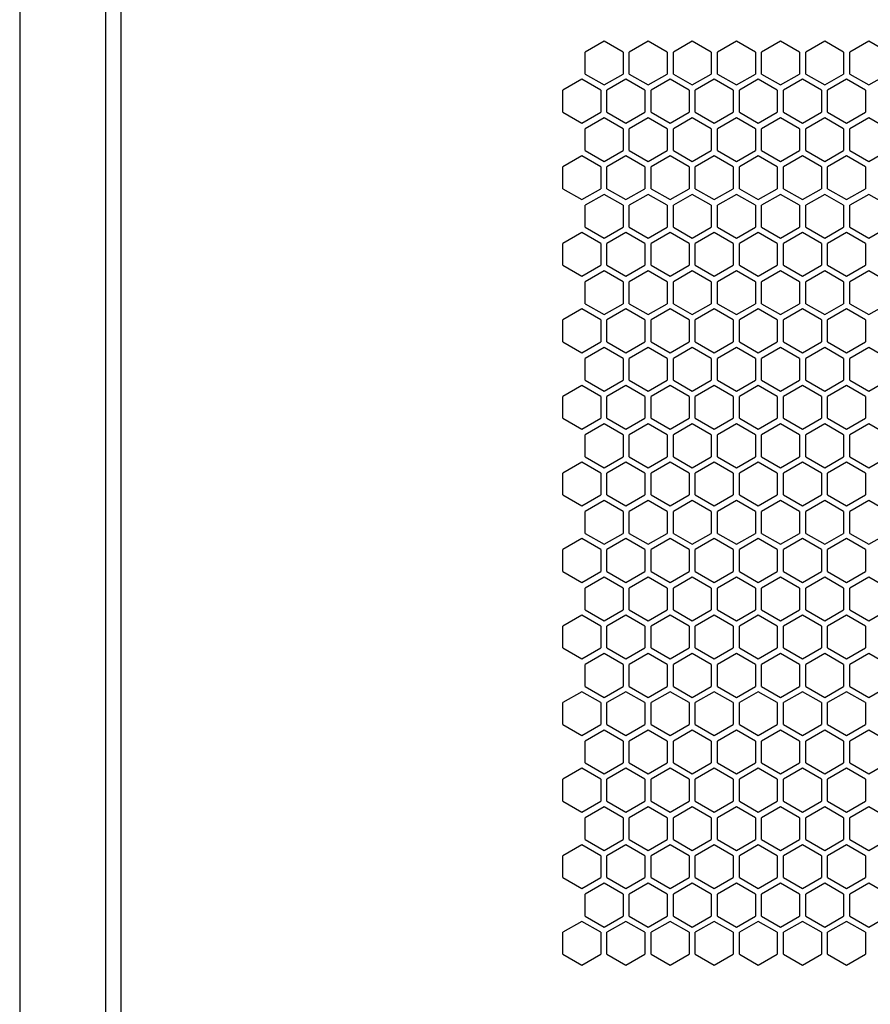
# Model space of a CAD drawing. Header units: millimetres. Extents: x 227 to 1212, y 165 to 1835.
# Tile 9 of 13: x 773 to 991, y 665 to 917. Entities that reach past the tile are written whole.
import ezdxf

# ---------------------------------------------------------------- set-up
doc = ezdxf.new("R2010")
doc.units = ezdxf.units.MM
doc.header["$LTSCALE"] = 130.397512
doc.layers.add('00_COMPONENTS_4', color=7, linetype='CONTINUOUS')
doc.layers.add('00_COMPONENTS_6', color=7, linetype='CONTINUOUS')

msp = doc.modelspace()

# ---------------------------------------------------------------- linework, layer by layer
at = {"layer": '00_COMPONENTS_4', "color": 7, "linetype": 'Continuous'}
for p, q in [((773.32, 1819.84), (773.32, 324.84)), ((795.32, 1819.84), (795.32, 324.84))]:
    msp.add_line(p, q, dxfattribs=at)
at = {"layer": '00_COMPONENTS_6', "color": 7, "linetype": 'Continuous'}
for p, q in [((799.22, 1819.84), (799.22, 562.84)), ((922.97, 911.12), (918.12, 908.32)), ((927.82, 908.32), (922.97, 911.12)), ((934.27, 911.12), (929.42, 908.32)), ((939.12, 908.32), (934.27, 911.12)), ((945.57, 911.12), (940.72, 908.32)), ((950.42, 908.32), (945.57, 911.12)), ((956.87, 911.12), (952.02, 908.32)), ((961.72, 908.32), (956.87, 911.12)), ((968.17, 911.12), (963.32, 908.32)), ((973.02, 908.32), (968.17, 911.12)), ((979.47, 911.12), (974.62, 908.32)), ((984.32, 908.32), (979.47, 911.12)), ((990.77, 911.12), (985.92, 908.32)), ((995.62, 908.32), (990.77, 911.12)), ((918.12, 902.72), (918.12, 908.32)), ((927.82, 908.32), (927.82, 902.72)), ((929.42, 902.72), (929.42, 908.32)), ((939.12, 908.32), (939.12, 902.72)), ((940.72, 902.72), (940.72, 908.32)), ((950.42, 908.32), (950.42, 902.72)), ((952.02, 902.72), (952.02, 908.32)), ((961.72, 908.32), (961.72, 902.72)), ((963.32, 902.72), (963.32, 908.32)), ((973.02, 908.32), (973.02, 902.72)), ((974.62, 902.72), (974.62, 908.32)), ((984.32, 908.32), (984.32, 902.72)), ((985.92, 902.72), (985.92, 908.32)), ((918.12, 902.72), (922.97, 899.92)), ((922.97, 899.92), (927.82, 902.72)), ((929.42, 902.72), (934.27, 899.92)), ((934.27, 899.92), (939.12, 902.72)), ((940.72, 902.72), (945.57, 899.92)), ((945.57, 899.92), (950.42, 902.72)), ((952.02, 902.72), (956.87, 899.92)), ((956.87, 899.92), (961.72, 902.72)), ((963.32, 902.72), (968.17, 899.92)), ((968.17, 899.92), (973.02, 902.72)), ((974.62, 902.72), (979.47, 899.92)), ((979.47, 899.92), (984.32, 902.72)), ((985.92, 902.72), (990.77, 899.92)), ((990.77, 899.92), (995.62, 902.72)), ((917.27, 901.37), (912.42, 898.57)), ((922.12, 898.57), (917.27, 901.37)), ((928.57, 901.37), (923.72, 898.57)), ((933.42, 898.57), (928.57, 901.37)), ((939.87, 901.37), (935.02, 898.57)), ((944.72, 898.57), (939.87, 901.37)), ((951.17, 901.37), (946.32, 898.57)), ((956.02, 898.57), (951.17, 901.37)), ((962.47, 901.37), (957.62, 898.57)), ((967.32, 898.57), (962.47, 901.37)), ((973.77, 901.37), (968.92, 898.57)), ((978.62, 898.57), (973.77, 901.37)), ((985.07, 901.37), (980.22, 898.57)), ((989.92, 898.57), (985.07, 901.37)), ((912.42, 892.97), (912.42, 898.57)), ((922.12, 898.57), (922.12, 892.97)), ((923.72, 892.97), (923.72, 898.57)), ((933.42, 898.57), (933.42, 892.97)), ((935.02, 892.97), (935.02, 898.57)), ((944.72, 898.57), (944.72, 892.97)), ((946.32, 892.97), (946.32, 898.57)), ((956.02, 898.57), (956.02, 892.97)), ((957.62, 892.97), (957.62, 898.57)), ((967.32, 898.57), (967.32, 892.97)), ((968.92, 892.97), (968.92, 898.57)), ((978.62, 898.57), (978.62, 892.97)), ((980.22, 892.97), (980.22, 898.57)), ((989.92, 898.57), (989.92, 892.97)), ((912.42, 892.97), (917.27, 890.17)), ((917.27, 890.17), (922.12, 892.97)), ((923.72, 892.97), (928.57, 890.17)), ((928.57, 890.17), (933.42, 892.97)), ((935.02, 892.97), (939.87, 890.17)), ((939.87, 890.17), (944.72, 892.97)), ((946.32, 892.97), (951.17, 890.17)), ((951.17, 890.17), (956.02, 892.97)), ((957.62, 892.97), (962.47, 890.17)), ((962.47, 890.17), (967.32, 892.97)), ((968.92, 892.97), (973.77, 890.17)), ((973.77, 890.17), (978.62, 892.97)), ((980.22, 892.97), (985.07, 890.17)), ((985.07, 890.17), (989.92, 892.97)), ((922.97, 891.52), (918.12, 888.72)), ((927.82, 888.72), (922.97, 891.52)), ((934.27, 891.52), (929.42, 888.72)), ((939.12, 888.72), (934.27, 891.52)), ((945.57, 891.52), (940.72, 888.72)), ((950.42, 888.72), (945.57, 891.52)), ((956.87, 891.52), (952.02, 888.72)), ((961.72, 888.72), (956.87, 891.52)), ((968.17, 891.52), (963.32, 888.72)), ((973.02, 888.72), (968.17, 891.52)), ((979.47, 891.52), (974.62, 888.72)), ((984.32, 888.72), (979.47, 891.52)), ((990.77, 891.52), (985.92, 888.72)), ((995.62, 888.72), (990.77, 891.52)), ((918.12, 883.12), (918.12, 888.72)), ((927.82, 888.72), (927.82, 883.12)), ((929.42, 883.12), (929.42, 888.72)), ((939.12, 888.72), (939.12, 883.12)), ((940.72, 883.12), (940.72, 888.72)), ((950.42, 888.72), (950.42, 883.12)), ((952.02, 883.12), (952.02, 888.72)), ((961.72, 888.72), (961.72, 883.12)), ((963.32, 883.12), (963.32, 888.72)), ((973.02, 888.72), (973.02, 883.12)), ((974.62, 883.12), (974.62, 888.72)), ((984.32, 888.72), (984.32, 883.12)), ((985.92, 883.12), (985.92, 888.72)), ((918.12, 883.12), (922.97, 880.32)), ((922.97, 880.32), (927.82, 883.12)), ((929.42, 883.12), (934.27, 880.32)), ((934.27, 880.32), (939.12, 883.12)), ((940.72, 883.12), (945.57, 880.32)), ((945.57, 880.32), (950.42, 883.12)), ((952.02, 883.12), (956.87, 880.32)), ((956.87, 880.32), (961.72, 883.12)), ((963.32, 883.12), (968.17, 880.32)), ((968.17, 880.32), (973.02, 883.12)), ((974.62, 883.12), (979.47, 880.32)), ((979.47, 880.32), (984.32, 883.12)), ((985.92, 883.12), (990.77, 880.32)), ((990.77, 880.32), (995.62, 883.12)), ((917.27, 881.77), (912.42, 878.97)), ((922.12, 878.97), (917.27, 881.77)), ((928.57, 881.77), (923.72, 878.97)), ((933.42, 878.97), (928.57, 881.77)), ((939.87, 881.77), (935.02, 878.97)), ((944.72, 878.97), (939.87, 881.77)), ((951.17, 881.77), (946.32, 878.97)), ((956.02, 878.97), (951.17, 881.77)), ((962.47, 881.77), (957.62, 878.97)), ((967.32, 878.97), (962.47, 881.77)), ((973.77, 881.77), (968.92, 878.97)), ((978.62, 878.97), (973.77, 881.77)), ((985.07, 881.77), (980.22, 878.97)), ((989.92, 878.97), (985.07, 881.77)), ((912.42, 873.37), (912.42, 878.97)), ((922.12, 878.97), (922.12, 873.37)), ((923.72, 873.37), (923.72, 878.97)), ((933.42, 878.97), (933.42, 873.37)), ((935.02, 873.37), (935.02, 878.97)), ((944.72, 878.97), (944.72, 873.37)), ((946.32, 873.37), (946.32, 878.97)), ((956.02, 878.97), (956.02, 873.37)), ((957.62, 873.37), (957.62, 878.97)), ((967.32, 878.97), (967.32, 873.37)), ((968.92, 873.37), (968.92, 878.97)), ((978.62, 878.97), (978.62, 873.37)), ((980.22, 873.37), (980.22, 878.97)), ((989.92, 878.97), (989.92, 873.37)), ((912.42, 873.37), (917.27, 870.57)), ((917.27, 870.57), (922.12, 873.37)), ((923.72, 873.37), (928.57, 870.57)), ((928.57, 870.57), (933.42, 873.37)), ((935.02, 873.37), (939.87, 870.57)), ((939.87, 870.57), (944.72, 873.37)), ((946.32, 873.37), (951.17, 870.57)), ((951.17, 870.57), (956.02, 873.37)), ((957.62, 873.37), (962.47, 870.57)), ((962.47, 870.57), (967.32, 873.37)), ((968.92, 873.37), (973.77, 870.57)), ((973.77, 870.57), (978.62, 873.37)), ((980.22, 873.37), (985.07, 870.57)), ((985.07, 870.57), (989.92, 873.37)), ((922.97, 871.92), (918.12, 869.12)), ((927.82, 869.12), (922.97, 871.92)), ((934.27, 871.92), (929.42, 869.12)), ((939.12, 869.12), (934.27, 871.92)), ((945.57, 871.92), (940.72, 869.12)), ((950.42, 869.12), (945.57, 871.92)), ((956.87, 871.92), (952.02, 869.12)), ((961.72, 869.12), (956.87, 871.92)), ((968.17, 871.92), (963.32, 869.12)), ((973.02, 869.12), (968.17, 871.92)), ((979.47, 871.92), (974.62, 869.12)), ((984.32, 869.12), (979.47, 871.92)), ((990.77, 871.92), (985.92, 869.12)), ((995.62, 869.12), (990.77, 871.92)), ((918.12, 863.52), (918.12, 869.12)), ((927.82, 869.12), (927.82, 863.52)), ((929.42, 863.52), (929.42, 869.12)), ((939.12, 869.12), (939.12, 863.52)), ((940.72, 863.52), (940.72, 869.12)), ((950.42, 869.12), (950.42, 863.52)), ((952.02, 863.52), (952.02, 869.12)), ((961.72, 869.12), (961.72, 863.52)), ((963.32, 863.52), (963.32, 869.12)), ((973.02, 869.12), (973.02, 863.52)), ((974.62, 863.52), (974.62, 869.12)), ((984.32, 869.12), (984.32, 863.52)), ((985.92, 863.52), (985.92, 869.12)), ((918.12, 863.52), (922.97, 860.72)), ((922.97, 860.72), (927.82, 863.52)), ((929.42, 863.52), (934.27, 860.72)), ((934.27, 860.72), (939.12, 863.52)), ((940.72, 863.52), (945.57, 860.72)), ((945.57, 860.72), (950.42, 863.52)), ((952.02, 863.52), (956.87, 860.72)), ((956.87, 860.72), (961.72, 863.52)), ((963.32, 863.52), (968.17, 860.72)), ((968.17, 860.72), (973.02, 863.52)), ((974.62, 863.52), (979.47, 860.72)), ((979.47, 860.72), (984.32, 863.52)), ((985.92, 863.52), (990.77, 860.72)), ((990.77, 860.72), (995.62, 863.52)), ((917.27, 862.17), (912.42, 859.37)), ((922.12, 859.37), (917.27, 862.17)), ((928.57, 862.17), (923.72, 859.37)), ((933.42, 859.37), (928.57, 862.17)), ((939.87, 862.17), (935.02, 859.37)), ((944.72, 859.37), (939.87, 862.17)), ((951.17, 862.17), (946.32, 859.37)), ((956.02, 859.37), (951.17, 862.17)), ((962.47, 862.17), (957.62, 859.37)), ((967.32, 859.37), (962.47, 862.17)), ((973.77, 862.17), (968.92, 859.37)), ((978.62, 859.37), (973.77, 862.17)), ((985.07, 862.17), (980.22, 859.37)), ((989.92, 859.37), (985.07, 862.17)), ((912.42, 853.77), (912.42, 859.37)), ((922.12, 859.37), (922.12, 853.77)), ((923.72, 853.77), (923.72, 859.37)), ((933.42, 859.37), (933.42, 853.77)), ((935.02, 853.77), (935.02, 859.37)), ((944.72, 859.37), (944.72, 853.77)), ((946.32, 853.77), (946.32, 859.37)), ((956.02, 859.37), (956.02, 853.77)), ((957.62, 853.77), (957.62, 859.37)), ((967.32, 859.37), (967.32, 853.77)), ((968.92, 853.77), (968.92, 859.37)), ((978.62, 859.37), (978.62, 853.77)), ((980.22, 853.77), (980.22, 859.37)), ((989.92, 859.37), (989.92, 853.77)), ((912.42, 853.77), (917.27, 850.97)), ((917.27, 850.97), (922.12, 853.77)), ((922.97, 852.32), (918.12, 849.52)), ((927.82, 849.52), (922.97, 852.32)), ((923.72, 853.77), (928.57, 850.97)), ((928.57, 850.97), (933.42, 853.77)), ((934.27, 852.32), (929.42, 849.52)), ((939.12, 849.52), (934.27, 852.32)), ((935.02, 853.77), (939.87, 850.97)), ((939.87, 850.97), (944.72, 853.77)), ((945.57, 852.32), (940.72, 849.52)), ((950.42, 849.52), (945.57, 852.32)), ((946.32, 853.77), (951.17, 850.97)), ((951.17, 850.97), (956.02, 853.77)), ((956.87, 852.32), (952.02, 849.52)), ((961.72, 849.52), (956.87, 852.32)), ((957.62, 853.77), (962.47, 850.97)), ((962.47, 850.97), (967.32, 853.77)), ((968.17, 852.32), (963.32, 849.52)), ((973.02, 849.52), (968.17, 852.32)), ((968.92, 853.77), (973.77, 850.97)), ((973.77, 850.97), (978.62, 853.77)), ((979.47, 852.32), (974.62, 849.52)), ((984.32, 849.52), (979.47, 852.32)), ((980.22, 853.77), (985.07, 850.97)), ((985.07, 850.97), (989.92, 853.77)), ((990.77, 852.32), (985.92, 849.52)), ((995.62, 849.52), (990.77, 852.32)), ((918.12, 843.92), (918.12, 849.52)), ((927.82, 849.52), (927.82, 843.92)), ((929.42, 843.92), (929.42, 849.52)), ((939.12, 849.52), (939.12, 843.92)), ((940.72, 843.92), (940.72, 849.52)), ((950.42, 849.52), (950.42, 843.92)), ((952.02, 843.92), (952.02, 849.52)), ((961.72, 849.52), (961.72, 843.92)), ((963.32, 843.92), (963.32, 849.52)), ((973.02, 849.52), (973.02, 843.92)), ((974.62, 843.92), (974.62, 849.52)), ((984.32, 849.52), (984.32, 843.92)), ((985.92, 843.92), (985.92, 849.52)), ((917.27, 842.57), (912.42, 839.77)), ((922.12, 839.77), (917.27, 842.57)), ((918.12, 843.92), (922.97, 841.12)), ((922.97, 841.12), (927.82, 843.92)), ((928.57, 842.57), (923.72, 839.77)), ((933.42, 839.77), (928.57, 842.57)), ((929.42, 843.92), (934.27, 841.12)), ((934.27, 841.12), (939.12, 843.92)), ((939.87, 842.57), (935.02, 839.77)), ((944.72, 839.77), (939.87, 842.57)), ((940.72, 843.92), (945.57, 841.12)), ((945.57, 841.12), (950.42, 843.92)), ((951.17, 842.57), (946.32, 839.77)), ((956.02, 839.77), (951.17, 842.57)), ((952.02, 843.92), (956.87, 841.12)), ((956.87, 841.12), (961.72, 843.92)), ((962.47, 842.57), (957.62, 839.77)), ((967.32, 839.77), (962.47, 842.57)), ((963.32, 843.92), (968.17, 841.12)), ((968.17, 841.12), (973.02, 843.92)), ((973.77, 842.57), (968.92, 839.77)), ((978.62, 839.77), (973.77, 842.57)), ((974.62, 843.92), (979.47, 841.12)), ((979.47, 841.12), (984.32, 843.92)), ((985.07, 842.57), (980.22, 839.77)), ((989.92, 839.77), (985.07, 842.57)), ((985.92, 843.92), (990.77, 841.12)), ((990.77, 841.12), (995.62, 843.92)), ((912.42, 834.17), (912.42, 839.77)), ((922.12, 839.77), (922.12, 834.17)), ((923.72, 834.17), (923.72, 839.77)), ((933.42, 839.77), (933.42, 834.17)), ((935.02, 834.17), (935.02, 839.77)), ((944.72, 839.77), (944.72, 834.17)), ((946.32, 834.17), (946.32, 839.77)), ((956.02, 839.77), (956.02, 834.17)), ((957.62, 834.17), (957.62, 839.77)), ((967.32, 839.77), (967.32, 834.17)), ((968.92, 834.17), (968.92, 839.77)), ((978.62, 839.77), (978.62, 834.17)), ((980.22, 834.17), (980.22, 839.77)), ((989.92, 839.77), (989.92, 834.17)), ((912.42, 834.17), (917.27, 831.37)), ((917.27, 831.37), (922.12, 834.17)), ((922.97, 832.72), (918.12, 829.92)), ((927.82, 829.92), (922.97, 832.72)), ((923.72, 834.17), (928.57, 831.37)), ((928.57, 831.37), (933.42, 834.17)), ((934.27, 832.72), (929.42, 829.92)), ((939.12, 829.92), (934.27, 832.72)), ((935.02, 834.17), (939.87, 831.37)), ((939.87, 831.37), (944.72, 834.17)), ((945.57, 832.72), (940.72, 829.92)), ((950.42, 829.92), (945.57, 832.72)), ((946.32, 834.17), (951.17, 831.37)), ((951.17, 831.37), (956.02, 834.17)), ((956.87, 832.72), (952.02, 829.92)), ((961.72, 829.92), (956.87, 832.72)), ((957.62, 834.17), (962.47, 831.37)), ((962.47, 831.37), (967.32, 834.17)), ((968.17, 832.72), (963.32, 829.92)), ((973.02, 829.92), (968.17, 832.72)), ((968.92, 834.17), (973.77, 831.37)), ((973.77, 831.37), (978.62, 834.17)), ((979.47, 832.72), (974.62, 829.92)), ((984.32, 829.92), (979.47, 832.72)), ((980.22, 834.17), (985.07, 831.37)), ((985.07, 831.37), (989.92, 834.17)), ((990.77, 832.72), (985.92, 829.92)), ((995.62, 829.92), (990.77, 832.72)), ((918.12, 824.32), (918.12, 829.92)), ((927.82, 829.92), (927.82, 824.32)), ((929.42, 824.32), (929.42, 829.92)), ((939.12, 829.92), (939.12, 824.32)), ((940.72, 824.32), (940.72, 829.92)), ((950.42, 829.92), (950.42, 824.32)), ((952.02, 824.32), (952.02, 829.92)), ((961.72, 829.92), (961.72, 824.32)), ((963.32, 824.32), (963.32, 829.92)), ((973.02, 829.92), (973.02, 824.32)), ((974.62, 824.32), (974.62, 829.92)), ((984.32, 829.92), (984.32, 824.32)), ((985.92, 824.32), (985.92, 829.92)), ((917.27, 822.97), (912.42, 820.17)), ((922.12, 820.17), (917.27, 822.97)), ((918.12, 824.32), (922.97, 821.52)), ((922.97, 821.52), (927.82, 824.32)), ((928.57, 822.97), (923.72, 820.17)), ((933.42, 820.17), (928.57, 822.97)), ((929.42, 824.32), (934.27, 821.52)), ((934.27, 821.52), (939.12, 824.32)), ((939.87, 822.97), (935.02, 820.17)), ((944.72, 820.17), (939.87, 822.97)), ((940.72, 824.32), (945.57, 821.52)), ((945.57, 821.52), (950.42, 824.32)), ((951.17, 822.97), (946.32, 820.17)), ((956.02, 820.17), (951.17, 822.97)), ((952.02, 824.32), (956.87, 821.52)), ((956.87, 821.52), (961.72, 824.32)), ((962.47, 822.97), (957.62, 820.17)), ((967.32, 820.17), (962.47, 822.97)), ((963.32, 824.32), (968.17, 821.52)), ((968.17, 821.52), (973.02, 824.32)), ((973.77, 822.97), (968.92, 820.17)), ((978.62, 820.17), (973.77, 822.97)), ((974.62, 824.32), (979.47, 821.52)), ((979.47, 821.52), (984.32, 824.32)), ((985.07, 822.97), (980.22, 820.17)), ((989.92, 820.17), (985.07, 822.97)), ((985.92, 824.32), (990.77, 821.52)), ((990.77, 821.52), (995.62, 824.32)), ((912.42, 814.57), (912.42, 820.17)), ((922.12, 820.17), (922.12, 814.57)), ((923.72, 814.57), (923.72, 820.17)), ((933.42, 820.17), (933.42, 814.57)), ((935.02, 814.57), (935.02, 820.17)), ((944.72, 820.17), (944.72, 814.57)), ((946.32, 814.57), (946.32, 820.17)), ((956.02, 820.17), (956.02, 814.57)), ((957.62, 814.57), (957.62, 820.17)), ((967.32, 820.17), (967.32, 814.57)), ((968.92, 814.57), (968.92, 820.17)), ((978.62, 820.17), (978.62, 814.57)), ((980.22, 814.57), (980.22, 820.17)), ((989.92, 820.17), (989.92, 814.57)), ((912.42, 814.57), (917.27, 811.77)), ((917.27, 811.77), (922.12, 814.57)), ((923.72, 814.57), (928.57, 811.77)), ((928.57, 811.77), (933.42, 814.57)), ((935.02, 814.57), (939.87, 811.77)), ((939.87, 811.77), (944.72, 814.57)), ((946.32, 814.57), (951.17, 811.77)), ((951.17, 811.77), (956.02, 814.57)), ((957.62, 814.57), (962.47, 811.77)), ((962.47, 811.77), (967.32, 814.57)), ((968.92, 814.57), (973.77, 811.77)), ((973.77, 811.77), (978.62, 814.57)), ((980.22, 814.57), (985.07, 811.77)), ((985.07, 811.77), (989.92, 814.57)), ((922.97, 813.12), (918.12, 810.32)), ((927.82, 810.32), (922.97, 813.12)), ((934.27, 813.12), (929.42, 810.32)), ((939.12, 810.32), (934.27, 813.12)), ((945.57, 813.12), (940.72, 810.32)), ((950.42, 810.32), (945.57, 813.12)), ((956.87, 813.12), (952.02, 810.32)), ((961.72, 810.32), (956.87, 813.12)), ((968.17, 813.12), (963.32, 810.32)), ((973.02, 810.32), (968.17, 813.12)), ((979.47, 813.12), (974.62, 810.32)), ((984.32, 810.32), (979.47, 813.12)), ((990.77, 813.12), (985.92, 810.32)), ((995.62, 810.32), (990.77, 813.12)), ((918.12, 804.72), (918.12, 810.32)), ((927.82, 810.32), (927.82, 804.72)), ((929.42, 804.72), (929.42, 810.32)), ((939.12, 810.32), (939.12, 804.72)), ((940.72, 804.72), (940.72, 810.32)), ((950.42, 810.32), (950.42, 804.72)), ((952.02, 804.72), (952.02, 810.32)), ((961.72, 810.32), (961.72, 804.72)), ((963.32, 804.72), (963.32, 810.32)), ((973.02, 810.32), (973.02, 804.72)), ((974.62, 804.72), (974.62, 810.32)), ((984.32, 810.32), (984.32, 804.72)), ((985.92, 804.72), (985.92, 810.32)), ((918.12, 804.72), (922.97, 801.92)), ((922.97, 801.92), (927.82, 804.72)), ((929.42, 804.72), (934.27, 801.92)), ((934.27, 801.92), (939.12, 804.72)), ((940.72, 804.72), (945.57, 801.92)), ((945.57, 801.92), (950.42, 804.72)), ((952.02, 804.72), (956.87, 801.92)), ((956.87, 801.92), (961.72, 804.72)), ((963.32, 804.72), (968.17, 801.92)), ((968.17, 801.92), (973.02, 804.72)), ((974.62, 804.72), (979.47, 801.92)), ((979.47, 801.92), (984.32, 804.72)), ((985.92, 804.72), (990.77, 801.92)), ((990.77, 801.92), (995.62, 804.72)), ((917.27, 803.37), (912.42, 800.57)), ((922.12, 800.57), (917.27, 803.37)), ((928.57, 803.37), (923.72, 800.57)), ((933.42, 800.57), (928.57, 803.37)), ((939.87, 803.37), (935.02, 800.57)), ((944.72, 800.57), (939.87, 803.37)), ((951.17, 803.37), (946.32, 800.57)), ((956.02, 800.57), (951.17, 803.37)), ((962.47, 803.37), (957.62, 800.57)), ((967.32, 800.57), (962.47, 803.37)), ((973.77, 803.37), (968.92, 800.57)), ((978.62, 800.57), (973.77, 803.37)), ((985.07, 803.37), (980.22, 800.57)), ((989.92, 800.57), (985.07, 803.37)), ((912.42, 794.97), (912.42, 800.57)), ((922.12, 800.57), (922.12, 794.97)), ((923.72, 794.97), (923.72, 800.57)), ((933.42, 800.57), (933.42, 794.97)), ((935.02, 794.97), (935.02, 800.57)), ((944.72, 800.57), (944.72, 794.97)), ((946.32, 794.97), (946.32, 800.57)), ((956.02, 800.57), (956.02, 794.97)), ((957.62, 794.97), (957.62, 800.57)), ((967.32, 800.57), (967.32, 794.97)), ((968.92, 794.97), (968.92, 800.57)), ((978.62, 800.57), (978.62, 794.97)), ((980.22, 794.97), (980.22, 800.57)), ((989.92, 800.57), (989.92, 794.97)), ((912.42, 794.97), (917.27, 792.17)), ((917.27, 792.17), (922.12, 794.97)), ((923.72, 794.97), (928.57, 792.17)), ((928.57, 792.17), (933.42, 794.97)), ((935.02, 794.97), (939.87, 792.17)), ((939.87, 792.17), (944.72, 794.97)), ((946.32, 794.97), (951.17, 792.17)), ((951.17, 792.17), (956.02, 794.97)), ((957.62, 794.97), (962.47, 792.17)), ((962.47, 792.17), (967.32, 794.97)), ((968.92, 794.97), (973.77, 792.17)), ((973.77, 792.17), (978.62, 794.97)), ((980.22, 794.97), (985.07, 792.17)), ((985.07, 792.17), (989.92, 794.97)), ((922.97, 793.52), (918.12, 790.72)), ((927.82, 790.72), (922.97, 793.52)), ((934.27, 793.52), (929.42, 790.72)), ((939.12, 790.72), (934.27, 793.52)), ((945.57, 793.52), (940.72, 790.72)), ((950.42, 790.72), (945.57, 793.52)), ((956.87, 793.52), (952.02, 790.72)), ((961.72, 790.72), (956.87, 793.52)), ((968.17, 793.52), (963.32, 790.72)), ((973.02, 790.72), (968.17, 793.52)), ((979.47, 793.52), (974.62, 790.72)), ((984.32, 790.72), (979.47, 793.52)), ((990.77, 793.52), (985.92, 790.72)), ((995.62, 790.72), (990.77, 793.52)), ((918.12, 785.12), (918.12, 790.72)), ((927.82, 790.72), (927.82, 785.12)), ((929.42, 785.12), (929.42, 790.72)), ((939.12, 790.72), (939.12, 785.12)), ((940.72, 785.12), (940.72, 790.72)), ((950.42, 790.72), (950.42, 785.12)), ((952.02, 785.12), (952.02, 790.72)), ((961.72, 790.72), (961.72, 785.12)), ((963.32, 785.12), (963.32, 790.72)), ((973.02, 790.72), (973.02, 785.12)), ((974.62, 785.12), (974.62, 790.72)), ((984.32, 790.72), (984.32, 785.12)), ((985.92, 785.12), (985.92, 790.72)), ((918.12, 785.12), (922.97, 782.32)), ((922.97, 782.32), (927.82, 785.12)), ((929.42, 785.12), (934.27, 782.32)), ((934.27, 782.32), (939.12, 785.12)), ((940.72, 785.12), (945.57, 782.32)), ((945.57, 782.32), (950.42, 785.12)), ((952.02, 785.12), (956.87, 782.32)), ((956.87, 782.32), (961.72, 785.12)), ((963.32, 785.12), (968.17, 782.32)), ((968.17, 782.32), (973.02, 785.12)), ((974.62, 785.12), (979.47, 782.32)), ((979.47, 782.32), (984.32, 785.12)), ((985.92, 785.12), (990.77, 782.32)), ((990.77, 782.32), (995.62, 785.12)), ((917.27, 783.77), (912.42, 780.97)), ((922.12, 780.97), (917.27, 783.77)), ((928.57, 783.77), (923.72, 780.97)), ((933.42, 780.97), (928.57, 783.77)), ((939.87, 783.77), (935.02, 780.97)), ((944.72, 780.97), (939.87, 783.77)), ((951.17, 783.77), (946.32, 780.97)), ((956.02, 780.97), (951.17, 783.77)), ((962.47, 783.77), (957.62, 780.97)), ((967.32, 780.97), (962.47, 783.77)), ((973.77, 783.77), (968.92, 780.97)), ((978.62, 780.97), (973.77, 783.77)), ((985.07, 783.77), (980.22, 780.97)), ((989.92, 780.97), (985.07, 783.77)), ((912.42, 775.37), (912.42, 780.97)), ((922.12, 780.97), (922.12, 775.37)), ((923.72, 775.37), (923.72, 780.97)), ((933.42, 780.97), (933.42, 775.37)), ((935.02, 775.37), (935.02, 780.97)), ((944.72, 780.97), (944.72, 775.37)), ((946.32, 775.37), (946.32, 780.97)), ((956.02, 780.97), (956.02, 775.37)), ((957.62, 775.37), (957.62, 780.97)), ((967.32, 780.97), (967.32, 775.37)), ((968.92, 775.37), (968.92, 780.97)), ((978.62, 780.97), (978.62, 775.37)), ((980.22, 775.37), (980.22, 780.97)), ((989.92, 780.97), (989.92, 775.37)), ((912.42, 775.37), (917.27, 772.57)), ((917.27, 772.57), (922.12, 775.37)), ((923.72, 775.37), (928.57, 772.57)), ((928.57, 772.57), (933.42, 775.37)), ((935.02, 775.37), (939.87, 772.57)), ((939.87, 772.57), (944.72, 775.37)), ((946.32, 775.37), (951.17, 772.57)), ((951.17, 772.57), (956.02, 775.37)), ((957.62, 775.37), (962.47, 772.57)), ((962.47, 772.57), (967.32, 775.37)), ((968.92, 775.37), (973.77, 772.57)), ((973.77, 772.57), (978.62, 775.37)), ((980.22, 775.37), (985.07, 772.57)), ((985.07, 772.57), (989.92, 775.37)), ((922.97, 773.92), (918.12, 771.12)), ((927.82, 771.12), (922.97, 773.92)), ((934.27, 773.92), (929.42, 771.12)), ((939.12, 771.12), (934.27, 773.92)), ((945.57, 773.92), (940.72, 771.12)), ((950.42, 771.12), (945.57, 773.92)), ((956.87, 773.92), (952.02, 771.12)), ((961.72, 771.12), (956.87, 773.92)), ((968.17, 773.92), (963.32, 771.12)), ((973.02, 771.12), (968.17, 773.92)), ((979.47, 773.92), (974.62, 771.12)), ((984.32, 771.12), (979.47, 773.92)), ((990.77, 773.92), (985.92, 771.12)), ((995.62, 771.12), (990.77, 773.92)), ((918.12, 765.52), (918.12, 771.12)), ((927.82, 771.12), (927.82, 765.52)), ((929.42, 765.52), (929.42, 771.12)), ((939.12, 771.12), (939.12, 765.52)), ((940.72, 765.52), (940.72, 771.12)), ((950.42, 771.12), (950.42, 765.52)), ((952.02, 765.52), (952.02, 771.12)), ((961.72, 771.12), (961.72, 765.52)), ((963.32, 765.52), (963.32, 771.12)), ((973.02, 771.12), (973.02, 765.52)), ((974.62, 765.52), (974.62, 771.12)), ((984.32, 771.12), (984.32, 765.52)), ((985.92, 765.52), (985.92, 771.12)), ((917.27, 764.17), (912.42, 761.37)), ((922.12, 761.37), (917.27, 764.17)), ((918.12, 765.52), (922.97, 762.72)), ((922.97, 762.72), (927.82, 765.52)), ((928.57, 764.17), (923.72, 761.37)), ((933.42, 761.37), (928.57, 764.17)), ((929.42, 765.52), (934.27, 762.72)), ((934.27, 762.72), (939.12, 765.52)), ((939.87, 764.17), (935.02, 761.37)), ((944.72, 761.37), (939.87, 764.17)), ((940.72, 765.52), (945.57, 762.72)), ((945.57, 762.72), (950.42, 765.52)), ((951.17, 764.17), (946.32, 761.37)), ((956.02, 761.37), (951.17, 764.17)), ((952.02, 765.52), (956.87, 762.72)), ((956.87, 762.72), (961.72, 765.52)), ((962.47, 764.17), (957.62, 761.37)), ((967.32, 761.37), (962.47, 764.17)), ((963.32, 765.52), (968.17, 762.72)), ((968.17, 762.72), (973.02, 765.52)), ((973.77, 764.17), (968.92, 761.37)), ((978.62, 761.37), (973.77, 764.17)), ((974.62, 765.52), (979.47, 762.72)), ((979.47, 762.72), (984.32, 765.52)), ((985.07, 764.17), (980.22, 761.37)), ((989.92, 761.37), (985.07, 764.17)), ((985.92, 765.52), (990.77, 762.72)), ((990.77, 762.72), (995.62, 765.52)), ((912.42, 755.77), (912.42, 761.37)), ((922.12, 761.37), (922.12, 755.77)), ((923.72, 755.77), (923.72, 761.37)), ((933.42, 761.37), (933.42, 755.77)), ((935.02, 755.77), (935.02, 761.37)), ((944.72, 761.37), (944.72, 755.77)), ((946.32, 755.77), (946.32, 761.37)), ((956.02, 761.37), (956.02, 755.77)), ((957.62, 755.77), (957.62, 761.37)), ((967.32, 761.37), (967.32, 755.77)), ((968.92, 755.77), (968.92, 761.37)), ((978.62, 761.37), (978.62, 755.77)), ((980.22, 755.77), (980.22, 761.37)), ((989.92, 761.37), (989.92, 755.77)), ((912.42, 755.77), (917.27, 752.97)), ((917.27, 752.97), (922.12, 755.77)), ((922.97, 754.32), (918.12, 751.52)), ((927.82, 751.52), (922.97, 754.32)), ((923.72, 755.77), (928.57, 752.97)), ((928.57, 752.97), (933.42, 755.77)), ((934.27, 754.32), (929.42, 751.52)), ((939.12, 751.52), (934.27, 754.32)), ((935.02, 755.77), (939.87, 752.97)), ((939.87, 752.97), (944.72, 755.77)), ((945.57, 754.32), (940.72, 751.52)), ((950.42, 751.52), (945.57, 754.32)), ((946.32, 755.77), (951.17, 752.97)), ((951.17, 752.97), (956.02, 755.77)), ((956.87, 754.32), (952.02, 751.52)), ((961.72, 751.52), (956.87, 754.32)), ((957.62, 755.77), (962.47, 752.97)), ((962.47, 752.97), (967.32, 755.77)), ((968.17, 754.32), (963.32, 751.52)), ((973.02, 751.52), (968.17, 754.32)), ((968.92, 755.77), (973.77, 752.97)), ((973.77, 752.97), (978.62, 755.77)), ((979.47, 754.32), (974.62, 751.52)), ((984.32, 751.52), (979.47, 754.32)), ((980.22, 755.77), (985.07, 752.97)), ((985.07, 752.97), (989.92, 755.77)), ((990.77, 754.32), (985.92, 751.52)), ((995.62, 751.52), (990.77, 754.32)), ((918.12, 745.92), (918.12, 751.52)), ((927.82, 751.52), (927.82, 745.92)), ((929.42, 745.92), (929.42, 751.52)), ((939.12, 751.52), (939.12, 745.92)), ((940.72, 745.92), (940.72, 751.52)), ((950.42, 751.52), (950.42, 745.92)), ((952.02, 745.92), (952.02, 751.52)), ((961.72, 751.52), (961.72, 745.92)), ((963.32, 745.92), (963.32, 751.52)), ((973.02, 751.52), (973.02, 745.92)), ((974.62, 745.92), (974.62, 751.52)), ((984.32, 751.52), (984.32, 745.92)), ((985.92, 745.92), (985.92, 751.52)), ((917.27, 744.57), (912.42, 741.77)), ((922.12, 741.77), (917.27, 744.57)), ((918.12, 745.92), (922.97, 743.12)), ((922.97, 743.12), (927.82, 745.92)), ((928.57, 744.57), (923.72, 741.77)), ((933.42, 741.77), (928.57, 744.57)), ((929.42, 745.92), (934.27, 743.12)), ((934.27, 743.12), (939.12, 745.92)), ((939.87, 744.57), (935.02, 741.77)), ((944.72, 741.77), (939.87, 744.57)), ((940.72, 745.92), (945.57, 743.12)), ((945.57, 743.12), (950.42, 745.92)), ((951.17, 744.57), (946.32, 741.77)), ((956.02, 741.77), (951.17, 744.57)), ((952.02, 745.92), (956.87, 743.12)), ((956.87, 743.12), (961.72, 745.92)), ((962.47, 744.57), (957.62, 741.77)), ((967.32, 741.77), (962.47, 744.57)), ((963.32, 745.92), (968.17, 743.12)), ((968.17, 743.12), (973.02, 745.92)), ((973.77, 744.57), (968.92, 741.77)), ((978.62, 741.77), (973.77, 744.57)), ((974.62, 745.92), (979.47, 743.12)), ((979.47, 743.12), (984.32, 745.92)), ((985.07, 744.57), (980.22, 741.77)), ((989.92, 741.77), (985.07, 744.57)), ((985.92, 745.92), (990.77, 743.12)), ((990.77, 743.12), (995.62, 745.92)), ((912.42, 736.17), (912.42, 741.77)), ((922.12, 741.77), (922.12, 736.17)), ((923.72, 736.17), (923.72, 741.77)), ((933.42, 741.77), (933.42, 736.17)), ((935.02, 736.17), (935.02, 741.77)), ((944.72, 741.77), (944.72, 736.17)), ((946.32, 736.17), (946.32, 741.77)), ((956.02, 741.77), (956.02, 736.17)), ((957.62, 736.17), (957.62, 741.77)), ((967.32, 741.77), (967.32, 736.17)), ((968.92, 736.17), (968.92, 741.77)), ((978.62, 741.77), (978.62, 736.17)), ((980.22, 736.17), (980.22, 741.77)), ((989.92, 741.77), (989.92, 736.17)), ((912.42, 736.17), (917.27, 733.37)), ((917.27, 733.37), (922.12, 736.17)), ((923.72, 736.17), (928.57, 733.37)), ((928.57, 733.37), (933.42, 736.17)), ((935.02, 736.17), (939.87, 733.37)), ((939.87, 733.37), (944.72, 736.17)), ((946.32, 736.17), (951.17, 733.37)), ((951.17, 733.37), (956.02, 736.17)), ((957.62, 736.17), (962.47, 733.37)), ((962.47, 733.37), (967.32, 736.17)), ((968.92, 736.17), (973.77, 733.37)), ((973.77, 733.37), (978.62, 736.17)), ((980.22, 736.17), (985.07, 733.37)), ((985.07, 733.37), (989.92, 736.17)), ((922.97, 734.72), (918.12, 731.92)), ((927.82, 731.92), (922.97, 734.72)), ((934.27, 734.72), (929.42, 731.92)), ((939.12, 731.92), (934.27, 734.72)), ((945.57, 734.72), (940.72, 731.92)), ((950.42, 731.92), (945.57, 734.72)), ((956.87, 734.72), (952.02, 731.92)), ((961.72, 731.92), (956.87, 734.72)), ((968.17, 734.72), (963.32, 731.92)), ((973.02, 731.92), (968.17, 734.72)), ((979.47, 734.72), (974.62, 731.92)), ((984.32, 731.92), (979.47, 734.72)), ((990.77, 734.72), (985.92, 731.92)), ((995.62, 731.92), (990.77, 734.72)), ((918.12, 726.32), (918.12, 731.92)), ((927.82, 731.92), (927.82, 726.32)), ((929.42, 726.32), (929.42, 731.92)), ((939.12, 731.92), (939.12, 726.32)), ((940.72, 726.32), (940.72, 731.92)), ((950.42, 731.92), (950.42, 726.32)), ((952.02, 726.32), (952.02, 731.92)), ((961.72, 731.92), (961.72, 726.32)), ((963.32, 726.32), (963.32, 731.92)), ((973.02, 731.92), (973.02, 726.32)), ((974.62, 726.32), (974.62, 731.92)), ((984.32, 731.92), (984.32, 726.32)), ((985.92, 726.32), (985.92, 731.92)), ((918.12, 726.32), (922.97, 723.52)), ((922.97, 723.52), (927.82, 726.32)), ((929.42, 726.32), (934.27, 723.52)), ((934.27, 723.52), (939.12, 726.32)), ((940.72, 726.32), (945.57, 723.52)), ((945.57, 723.52), (950.42, 726.32)), ((952.02, 726.32), (956.87, 723.52)), ((956.87, 723.52), (961.72, 726.32)), ((963.32, 726.32), (968.17, 723.52)), ((968.17, 723.52), (973.02, 726.32)), ((974.62, 726.32), (979.47, 723.52)), ((979.47, 723.52), (984.32, 726.32)), ((985.92, 726.32), (990.77, 723.52)), ((990.77, 723.52), (995.62, 726.32)), ((917.27, 724.97), (912.42, 722.17)), ((922.12, 722.17), (917.27, 724.97)), ((928.57, 724.97), (923.72, 722.17)), ((933.42, 722.17), (928.57, 724.97)), ((939.87, 724.97), (935.02, 722.17)), ((944.72, 722.17), (939.87, 724.97)), ((951.17, 724.97), (946.32, 722.17)), ((956.02, 722.17), (951.17, 724.97)), ((962.47, 724.97), (957.62, 722.17)), ((967.32, 722.17), (962.47, 724.97)), ((973.77, 724.97), (968.92, 722.17)), ((978.62, 722.17), (973.77, 724.97)), ((985.07, 724.97), (980.22, 722.17)), ((989.92, 722.17), (985.07, 724.97)), ((912.42, 716.57), (912.42, 722.17)), ((922.12, 722.17), (922.12, 716.57)), ((923.72, 716.57), (923.72, 722.17)), ((933.42, 722.17), (933.42, 716.57)), ((935.02, 716.57), (935.02, 722.17)), ((944.72, 722.17), (944.72, 716.57)), ((946.32, 716.57), (946.32, 722.17)), ((956.02, 722.17), (956.02, 716.57)), ((957.62, 716.57), (957.62, 722.17)), ((967.32, 722.17), (967.32, 716.57)), ((968.92, 716.57), (968.92, 722.17)), ((978.62, 722.17), (978.62, 716.57)), ((980.22, 716.57), (980.22, 722.17)), ((989.92, 722.17), (989.92, 716.57)), ((912.42, 716.57), (917.27, 713.77)), ((917.27, 713.77), (922.12, 716.57)), ((923.72, 716.57), (928.57, 713.77)), ((928.57, 713.77), (933.42, 716.57)), ((935.02, 716.57), (939.87, 713.77)), ((939.87, 713.77), (944.72, 716.57)), ((946.32, 716.57), (951.17, 713.77)), ((951.17, 713.77), (956.02, 716.57)), ((957.62, 716.57), (962.47, 713.77)), ((962.47, 713.77), (967.32, 716.57)), ((968.92, 716.57), (973.77, 713.77)), ((973.77, 713.77), (978.62, 716.57)), ((980.22, 716.57), (985.07, 713.77)), ((985.07, 713.77), (989.92, 716.57)), ((922.97, 715.12), (918.12, 712.32)), ((927.82, 712.32), (922.97, 715.12)), ((934.27, 715.12), (929.42, 712.32)), ((939.12, 712.32), (934.27, 715.12)), ((945.57, 715.12), (940.72, 712.32)), ((950.42, 712.32), (945.57, 715.12)), ((956.87, 715.12), (952.02, 712.32)), ((961.72, 712.32), (956.87, 715.12)), ((968.17, 715.12), (963.32, 712.32)), ((973.02, 712.32), (968.17, 715.12)), ((979.47, 715.12), (974.62, 712.32)), ((984.32, 712.32), (979.47, 715.12)), ((990.77, 715.12), (985.92, 712.32)), ((995.62, 712.32), (990.77, 715.12)), ((918.12, 706.72), (918.12, 712.32)), ((927.82, 712.32), (927.82, 706.72)), ((929.42, 706.72), (929.42, 712.32)), ((939.12, 712.32), (939.12, 706.72)), ((940.72, 706.72), (940.72, 712.32)), ((950.42, 712.32), (950.42, 706.72)), ((952.02, 706.72), (952.02, 712.32)), ((961.72, 712.32), (961.72, 706.72)), ((963.32, 706.72), (963.32, 712.32)), ((973.02, 712.32), (973.02, 706.72)), ((974.62, 706.72), (974.62, 712.32)), ((984.32, 712.32), (984.32, 706.72)), ((985.92, 706.72), (985.92, 712.32)), ((918.12, 706.72), (922.97, 703.92)), ((922.97, 703.92), (927.82, 706.72)), ((929.42, 706.72), (934.27, 703.92)), ((934.27, 703.92), (939.12, 706.72)), ((940.72, 706.72), (945.57, 703.92)), ((945.57, 703.92), (950.42, 706.72)), ((952.02, 706.72), (956.87, 703.92)), ((956.87, 703.92), (961.72, 706.72)), ((963.32, 706.72), (968.17, 703.92)), ((968.17, 703.92), (973.02, 706.72)), ((974.62, 706.72), (979.47, 703.92)), ((979.47, 703.92), (984.32, 706.72)), ((985.92, 706.72), (990.77, 703.92)), ((990.77, 703.92), (995.62, 706.72)), ((917.27, 705.37), (912.42, 702.57)), ((922.12, 702.57), (917.27, 705.37)), ((928.57, 705.37), (923.72, 702.57)), ((933.42, 702.57), (928.57, 705.37)), ((939.87, 705.37), (935.02, 702.57)), ((944.72, 702.57), (939.87, 705.37)), ((951.17, 705.37), (946.32, 702.57)), ((956.02, 702.57), (951.17, 705.37)), ((962.47, 705.37), (957.62, 702.57)), ((967.32, 702.57), (962.47, 705.37)), ((973.77, 705.37), (968.92, 702.57)), ((978.62, 702.57), (973.77, 705.37)), ((985.07, 705.37), (980.22, 702.57)), ((989.92, 702.57), (985.07, 705.37)), ((912.42, 696.97), (912.42, 702.57)), ((922.12, 702.57), (922.12, 696.97)), ((923.72, 696.97), (923.72, 702.57)), ((933.42, 702.57), (933.42, 696.97)), ((935.02, 696.97), (935.02, 702.57)), ((944.72, 702.57), (944.72, 696.97)), ((946.32, 696.97), (946.32, 702.57)), ((956.02, 702.57), (956.02, 696.97)), ((957.62, 696.97), (957.62, 702.57)), ((967.32, 702.57), (967.32, 696.97)), ((968.92, 696.97), (968.92, 702.57)), ((978.62, 702.57), (978.62, 696.97)), ((980.22, 696.97), (980.22, 702.57)), ((989.92, 702.57), (989.92, 696.97)), ((912.42, 696.97), (917.27, 694.17)), ((917.27, 694.17), (922.12, 696.97)), ((923.72, 696.97), (928.57, 694.17)), ((928.57, 694.17), (933.42, 696.97)), ((935.02, 696.97), (939.87, 694.17)), ((939.87, 694.17), (944.72, 696.97)), ((946.32, 696.97), (951.17, 694.17)), ((951.17, 694.17), (956.02, 696.97)), ((957.62, 696.97), (962.47, 694.17)), ((962.47, 694.17), (967.32, 696.97)), ((968.92, 696.97), (973.77, 694.17)), ((973.77, 694.17), (978.62, 696.97)), ((980.22, 696.97), (985.07, 694.17)), ((985.07, 694.17), (989.92, 696.97)), ((922.97, 695.52), (918.12, 692.72)), ((927.82, 692.72), (922.97, 695.52)), ((934.27, 695.52), (929.42, 692.72)), ((939.12, 692.72), (934.27, 695.52)), ((945.57, 695.52), (940.72, 692.72)), ((950.42, 692.72), (945.57, 695.52)), ((956.87, 695.52), (952.02, 692.72)), ((961.72, 692.72), (956.87, 695.52)), ((968.17, 695.52), (963.32, 692.72)), ((973.02, 692.72), (968.17, 695.52)), ((979.47, 695.52), (974.62, 692.72)), ((984.32, 692.72), (979.47, 695.52)), ((990.77, 695.52), (985.92, 692.72)), ((995.62, 692.72), (990.77, 695.52)), ((918.12, 687.12), (918.12, 692.72)), ((927.82, 692.72), (927.82, 687.12)), ((929.42, 687.12), (929.42, 692.72)), ((939.12, 692.72), (939.12, 687.12)), ((940.72, 687.12), (940.72, 692.72)), ((950.42, 692.72), (950.42, 687.12)), ((952.02, 687.12), (952.02, 692.72)), ((961.72, 692.72), (961.72, 687.12)), ((963.32, 687.12), (963.32, 692.72)), ((973.02, 692.72), (973.02, 687.12)), ((974.62, 687.12), (974.62, 692.72)), ((984.32, 692.72), (984.32, 687.12)), ((985.92, 687.12), (985.92, 692.72)), ((917.27, 685.77), (912.42, 682.97)), ((922.12, 682.97), (917.27, 685.77)), ((918.12, 687.12), (922.97, 684.32)), ((922.97, 684.32), (927.82, 687.12)), ((928.57, 685.77), (923.72, 682.97)), ((933.42, 682.97), (928.57, 685.77)), ((929.42, 687.12), (934.27, 684.32)), ((934.27, 684.32), (939.12, 687.12)), ((939.87, 685.77), (935.02, 682.97)), ((944.72, 682.97), (939.87, 685.77)), ((940.72, 687.12), (945.57, 684.32)), ((945.57, 684.32), (950.42, 687.12)), ((951.17, 685.77), (946.32, 682.97)), ((956.02, 682.97), (951.17, 685.77)), ((952.02, 687.12), (956.87, 684.32)), ((956.87, 684.32), (961.72, 687.12)), ((962.47, 685.77), (957.62, 682.97)), ((967.32, 682.97), (962.47, 685.77)), ((963.32, 687.12), (968.17, 684.32)), ((968.17, 684.32), (973.02, 687.12)), ((973.77, 685.77), (968.92, 682.97)), ((978.62, 682.97), (973.77, 685.77)), ((974.62, 687.12), (979.47, 684.32)), ((979.47, 684.32), (984.32, 687.12)), ((985.07, 685.77), (980.22, 682.97)), ((989.92, 682.97), (985.07, 685.77)), ((985.92, 687.12), (990.77, 684.32)), ((990.77, 684.32), (995.62, 687.12)), ((912.42, 677.37), (912.42, 682.97)), ((922.12, 682.97), (922.12, 677.37)), ((923.72, 677.37), (923.72, 682.97)), ((933.42, 682.97), (933.42, 677.37)), ((935.02, 677.37), (935.02, 682.97)), ((944.72, 682.97), (944.72, 677.37)), ((946.32, 677.37), (946.32, 682.97)), ((956.02, 682.97), (956.02, 677.37)), ((957.62, 677.37), (957.62, 682.97)), ((967.32, 682.97), (967.32, 677.37)), ((968.92, 677.37), (968.92, 682.97)), ((978.62, 682.97), (978.62, 677.37)), ((980.22, 677.37), (980.22, 682.97)), ((989.92, 682.97), (989.92, 677.37)), ((912.42, 677.37), (917.27, 674.57)), ((917.27, 674.57), (922.12, 677.37)), ((923.72, 677.37), (928.57, 674.57)), ((928.57, 674.57), (933.42, 677.37)), ((935.02, 677.37), (939.87, 674.57)), ((939.87, 674.57), (944.72, 677.37)), ((946.32, 677.37), (951.17, 674.57)), ((951.17, 674.57), (956.02, 677.37)), ((957.62, 677.37), (962.47, 674.57)), ((962.47, 674.57), (967.32, 677.37)), ((968.92, 677.37), (973.77, 674.57)), ((973.77, 674.57), (978.62, 677.37)), ((980.22, 677.37), (985.07, 674.57)), ((985.07, 674.57), (989.92, 677.37))]:
    msp.add_line(p, q, dxfattribs=at)

doc.saveas('drawing.dxf')
